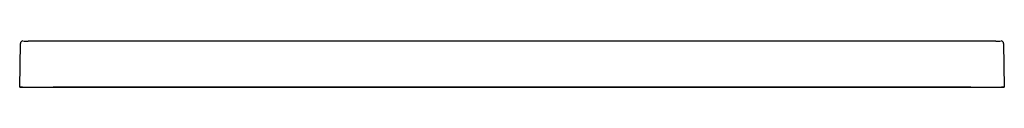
# Model space of a CAD drawing. Header units: millimetres. Extents: x 5189.01 to 5190.61, y 3033.35 to 3033.43.
import ezdxf

# ---------------------------------------------------------------- set-up
doc = ezdxf.new("R2010")
doc.units = ezdxf.units.MM
doc.layers.add('SANINDUSA', color=3, linetype='Continuous')

msp = doc.modelspace()

# ---------------------------------------------------------------- linework, layer by layer
at = {"layer": 'SANINDUSA'}
for p, q in [((5189.0118, 3033.3536), (5189.013, 3033.4246)), ((5189.0258, 3033.4285), (5190.6004, 3033.4285)), ((5190.6132, 3033.4246), (5190.6144, 3033.3536)), ((5189.0118, 3033.3536), (5190.6144, 3033.3536)), ((5189.0165, 3033.3536), (5189.0125, 3033.3536)), ((5189.0165, 3033.3536), (5190.6097, 3033.3536)), ((5190.5597, 3033.3536), (5189.0665, 3033.3536)), ((5190.5597, 3033.3536), (5189.0665, 3033.3536)), ((5189.1165, 3033.3536), (5190.5097, 3033.3536)), ((5189.1165, 3033.3536), (5190.5097, 3033.3536)), ((5190.6137, 3033.3536), (5190.6097, 3033.3536))]:
    msp.add_line(p, q, dxfattribs=at)
at = {"layer": 'SANINDUSA', "linetype": 'Continuous'}
for p, q in [((5189.2165, 3033.3536), (5189.2125, 3033.3536)), ((5189.2165, 3033.3536), (5189.2125, 3033.3536)), ((5189.2165, 3033.3536), (5190.4097, 3033.3536)), ((5189.2165, 3033.3536), (5190.4097, 3033.3536)), ((5190.4137, 3033.3536), (5190.4097, 3033.3536)), ((5190.4137, 3033.3536), (5190.4097, 3033.3536))]:
    msp.add_line(p, q, dxfattribs=at)
at = {"layer": 'SANINDUSA'}
for centre, start, end in [((5189.017, 3033.4245), 89.4988, 178.9989), ((5190.6092, 3033.4245), 1.0011, 90.5012)]:
    msp.add_arc(centre, 0.004, start, end, dxfattribs=at)
for centre, major_axis, start_param, end_param in [((5189.0258, 3033.9284), (0.7099, -0.0001), 4.700145, 4.712486), ((5190.6004, 3033.9284), (0.7099, 0.0001), 4.712292, 4.724633)]:
    msp.add_ellipse(centre, major_axis=major_axis, ratio=0.704236, start_param=start_param, end_param=end_param, dxfattribs=at)

doc.saveas('drawing.dxf')
